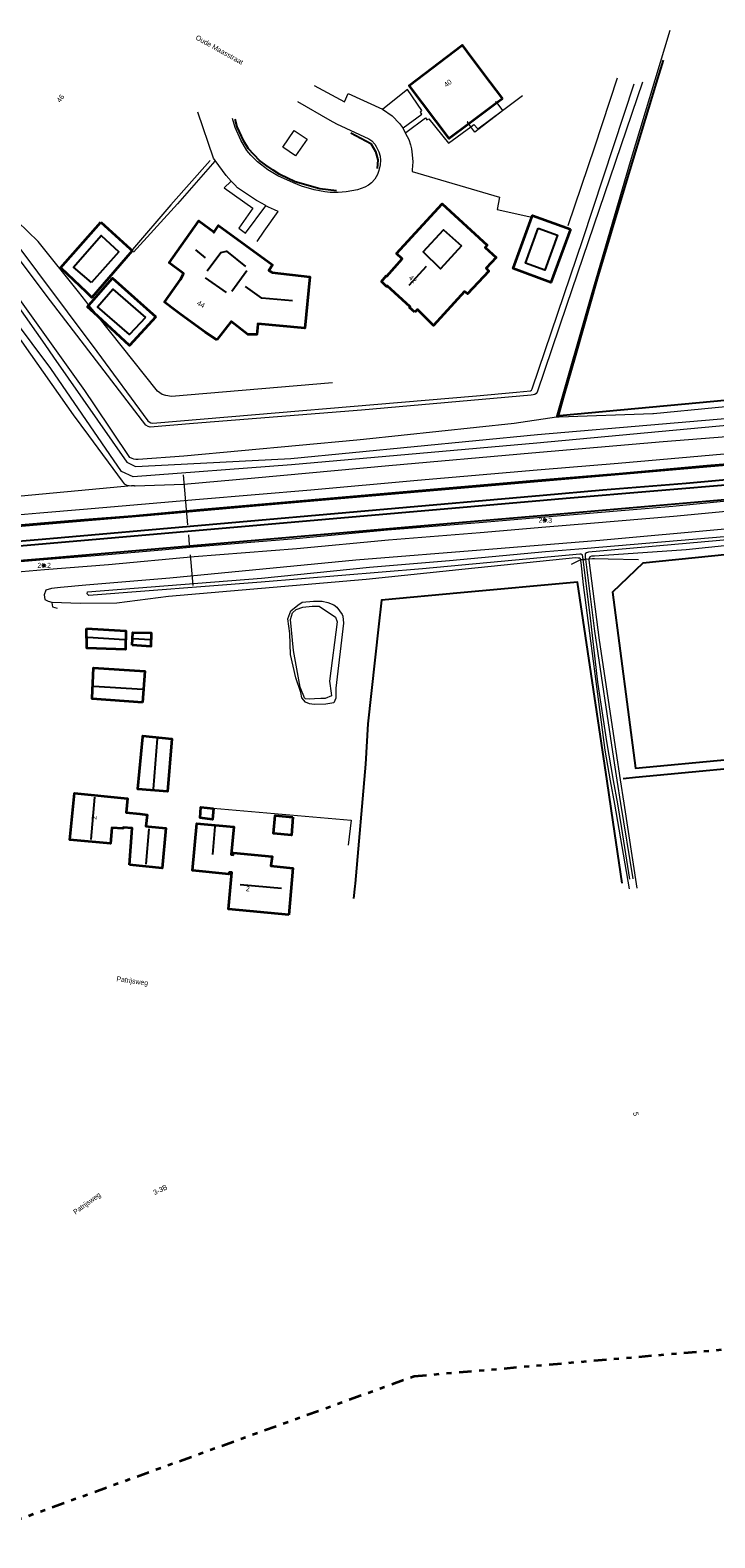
# Model space of a CAD drawing. Header units: metres. Extents: x 169249 to 194689, y 406250 to 412203.
# Tile 48 of 256: x 170895 to 171032, y 406377 to 406677. Entities that reach past the tile are written whole.
import ezdxf
from ezdxf.enums import TextEntityAlignment as Align

# ---------------------------------------------------------------- set-up
doc = ezdxf.new("R2010")
doc.units = ezdxf.units.M
doc.linetypes.add('BGT_NLCS_N264$0$AL-TEKENBLADGRENS', pattern=[11.5, 2.5, -1.5, 1, -1.5, 1, -1.5, 2.5])
doc.linetypes.add('BGT_NLCS_N264$0$AM-AS', pattern=[16, 10, -2, 2, -2])
doc.layers.get('0').update_dxf_attribs({"linetype": 'CONTINUOUS'})
for name, color, linetype, lineweight in [('BGT_NLCS_N264$0$B-WE-AM-AS_KUNSTWERK_DUIKER-GV', 252, 'BGT_NLCS_N264$0$AM-AS', 18), ('BGT_NLCS_N264$0$B-WE-GW-TALUD_KRUIN-G', 252, 'CONTINUOUS', 18), ('BGT_NLCS_N264$0$B-WE-GW-TALUD_TEEN-G', 252, 'CONTINUOUS', 18), ('BGT_NLCS_N264$0$B-WE-GW-WATERGANG_INSTEEK-G', 252, 'CONTINUOUS', 18), ('BGT_NLCS_N264$0$B-WE-GW-WATERGANG_SLOOT_BODEM-G', 252, 'CONTINUOUS', 18), ('BGT_NLCS_N264$0$B-WE-GW-WATERGANG_WATERLIJN-G', 252, 'CONTINUOUS', 18), ('BGT_NLCS_N264$0$B-WE-IE-TERREINAFSCHEIDING_KUNSTMATIG_SCHUTTING-G', 252, 'BGT_NLCS_N264$0$IE-TERREINAFSCHEIDING-KUNSTMATIG-DICHT', 18), ('BGT_NLCS_N264$0$B-WE-OG-TOPOGRAFIE_BEBOUWING-G', 252, 'CONTINUOUS', 35), ('BGT_NLCS_N264$0$B-WE-OG-TOPOGRAFIE_BEBOUWING_LUIFEL-G', 252, 'CONTINUOUS', 18), ('BGT_NLCS_N264$0$B-WE-OG-TOPOGRAFIE_WATER-GV', 252, 'CONTINUOUS', 18), ('BGT_NLCS_N264$0$B-WE-OG-TOPOGRAFIE_WEG_BERM-GV', 252, 'CONTINUOUS', 18), ('BGT_NLCS_N264$0$B-WE-OG-TOPOGRAFIE_WEG_VERHARD-G', 252, 'CONTINUOUS', 18), ('BGT_NLCS_N264$0$X-XX-AL-TEKENBLADGRENS-G', 252, 'BGT_NLCS_N264$0$AL-TEKENBLADGRENS', 35), ('X-XX-AL-REFERENTIE-G', 7, 'CONTINUOUS', 18)]:
    doc.layers.add(name, color=color, linetype=linetype, lineweight=lineweight)
for name, color, linetype in [('BGT_NLCS_N264$0$B-WE-IE-MEUBILAIR_WEGMEUBILAIR-S', 252, 'CONTINUOUS'), ('BGT_NLCS_N264$0$B-WE-IE-TERREINAFSCHEIDING_KUNSTMATIG_HEKWERK_RASTER-G', 252, 'CONTINUOUS'), ('BGT_NLCS_N264$0$B-WE-KG-KADASTRAAL_NOK-G', 252, 'CONTINUOUS'), ('BGT_NLCS_N264$0$B-WE-OG-TOPOGRAFIE_WATER_SLOOT-GV', 252, 'CONTINUOUS'), ('BGT_NLCS_N264$0$B-WE-VW-MARKERING-G', 252, 'CONTINUOUS'), ('BGT_NLCS_N264$0$Label_Nummeraanduidingreeks', 252, 'CONTINUOUS'), ('BGT_NLCS_N264$0$Label_Openbareruimte', 252, 'CONTINUOUS'), ('BGT_NLCS_N264$0$Label_Puntobject', 252, 'CONTINUOUS')]:
    doc.layers.add(name, color=color, linetype=linetype)
doc.styles.add('BGT_NLCS_N264$0$STANDARD', font='txt')
doc.linetypes.add('BGT_NLCS_N264$0$IE-TERREINAFSCHEIDING-KUNSTMATIG-DICHT', pattern='A,8,-1,[82,NLCS.SHX,S=0.75,R=90,X=0,Y=0],-1', length=10)

# ---------------------------------------------------------------- blocks, each defined once
blk = doc.blocks.new('BGT_NLCS_N264$0$SIE-WEG_PAAL_ALGEMEEN_TYPE_02-SO')
at = {"ltscale": 0.5}
h = blk.add_hatch(color=256, dxfattribs=at)
h.paths.add_polyline_path([(0, 0), (0.1875, 0, 0.41421356), (0, 0.1875)])
h.paths.add_polyline_path([(0, -0.1875), (0, 0), (-0.1875, 0, 0.41421356)])
for p, q in [((-0.1875, 0), (0.1875, 0)), ((0, -0.1875), (0, 0.1875))]:
    blk.add_line(p, q, dxfattribs=at)
blk.add_circle((0, 0), 0.1875, dxfattribs=at)
blk = doc.blocks.new('BGT_NLCS_N264')
at = {"layer": 'BGT_NLCS_N264$0$B-WE-AM-AS_KUNSTWERK_DUIKER-GV'}
blk.add_line((170925.94, 406588.79, 12.44), (170927.89, 406566.76, 12.37), dxfattribs=at)
at = {"layer": 'BGT_NLCS_N264$0$B-WE-GW-TALUD_KRUIN-G'}
for points in [[(171017.59, 406667.09, 17.2), (171002.45, 406622.58, 18.17), (170996.54, 406605.25, 18.59), (170996.4, 406604.99, 18.62), (170996.12, 406604.81, 18.64), (170995.8, 406604.72, 18.65), (170995.35, 406604.65, 18.66), (170961.55, 406601.71, 18.72), (170928.05, 406599.02, 18.79), (170919.38, 406598.32, 18.85), (170918.98, 406598.42, 18.85), (170918.49, 406598.71, 18.85), (170899.48, 406623.47, 17.64), (170890.45, 406635.51, 17.26)], [(170890.97, 406637.11, 17.29), (170908.76, 406613.36, 18.07), (170918.92, 406599.59, 18.89), (170919.2, 406599.37, 18.89), (170919.51, 406599.13, 18.89), (170919.91, 406599.1, 18.89), (170984.48, 406604.51, 18.68), (170992.48, 406605.27, 18.71), (170995.24, 406605.53, 18.72), (170995.43, 406605.66, 18.71), (170995.6, 406605.93, 18.71), (171000.71, 406621.05, 18.3), (171005.66, 406635.68, 17.9), (171015.95, 406666.74, 17.18)], [(170957.91, 406559.25, 13.01), (170956.42, 406546.28, 13.02), (170956.41, 406544.29, 12.94), (170955.99, 406543.37, 12.86), (170954.4, 406543.11, 12.83), (170952.06, 406543.04, 12.8), (170951.16, 406543.17, 12.79), (170950.33, 406543.51, 12.78), (170949.6, 406544.34, 12.78), (170949.44, 406545.42, 12.79), (170948.41, 406548.34, 12.8), (170947.4, 406552.99, 12.84), (170947.23, 406557.2, 12.86), (170946.85, 406560.1, 12.84), (170947.41, 406561.69, 12.89), (170948.84, 406562.85, 12.95), (170949.72, 406563.41, 12.97), (170951.99, 406563.6, 12.95), (170953.15, 406563.6, 12.94), (170953.68, 406563.59, 12.96), (170954.79, 406563.34, 12.96), (170956.04, 406562.9, 12.97), (170956.59, 406562.41, 12.98), (170957.65, 406560.97, 13), (170957.79, 406560.6, 13), (170957.91, 406559.25, 13.01)]]:
    blk.add_polyline3d(points, dxfattribs=at)
at = {"layer": 'BGT_NLCS_N264$0$B-WE-GW-TALUD_TEEN-G'}
for points in [[(171000.44, 406600.28, 14.04), (171007.56, 406625.11, 14.09), (171015.18, 406651.26, 14.37), (171023.13, 406677.43, 14.74)], [(171002.74, 406638.51, 14.33), (171008.09, 406654.17, 14.1), (171012.58, 406667.9, 14.19)], [(170907.16, 406622.63, 14.08), (170906.55, 406623.4, 14.09), (170905.07, 406625.25, 14.09), (170897.04, 406635.31, 14.11), (170892.92, 406639.3, 14.1), (170891.82, 406639.9, 14.1), (170882.25, 406642.66, 13.58), (170881.96, 406642.61, 13.54), (170881.6, 406642.55, 13.48), (170881.17, 406642.32, 13.45), (170880.77, 406642.01, 13.45), (170880.54, 406641.73, 13.44), (170880.27, 406640.73, 13.4), (170880.23, 406639.55, 13.39), (170880.31, 406638.09, 13.39), (170880.41, 406637.12, 13.39), (170880.62, 406635.58, 13.31), (170880.83, 406634.82, 13.29), (170880.97, 406634.2, 13.29), (170881.08, 406633.73, 13.28), (170881.31, 406633.31, 13.28), (170881.74, 406632.75, 13.27), (170882.56, 406632.08, 13.26), (170883.57, 406631.66, 13.17)], [(170908.94, 406620.41, 14.08), (170907.86, 406621.76, 14.08), (170907.38, 406622.35, 14.08), (170907.16, 406622.63, 14.08)], [(170955.73, 406607.11, 14.28), (170923.66, 406604.43, 13.98), (170922.49, 406604.58, 14.06), (170921.75, 406604.81, 14.05), (170920.85, 406605.48, 14.05), (170908.94, 406620.41, 14.08)]]:
    blk.add_polyline3d(points, dxfattribs=at)
at = {"layer": 'BGT_NLCS_N264$0$B-WE-GW-WATERGANG_INSTEEK-G'}
for points in [[(171044.34, 406603.33, 14.03), (171019.74, 406600.94, 13.92), (171019.64, 406600.93, 13.92), (171019.63, 406600.93, 13.92), (171000.96, 406600.3, 14.04), (171000.44, 406600.28, 14.04)], [(170883.57, 406631.66, 13.17), (170883.21, 406631.34, 13.17), (170883.12, 406631.26, 13.17), (170883.07, 406631.22, 13.17), (170883.02, 406630.89, 13.17), (170883.18, 406630.48, 13.17), (170883.68, 406629.62, 13.19), (170883.7, 406629.57, 13.19), (170885.22, 406627.42, 13.19), (170904.02, 406600.78, 13.22), (170907.07, 406596.65, 13.26), (170913.81, 406587.55, 13.35), (170914.22, 406586.99, 13.36), (170914.72, 406586.75, 13.38), (170915.66, 406586.6, 13.39)], [(171000.44, 406600.28, 14.04), (170991.95, 406599.02, 13.8), (170961.93, 406595.87, 13.46), (170960.57, 406595.73, 13.45), (170926.12, 406592.52, 13.32), (170916.98, 406591.83, 13.33), (170916.54, 406591.87, 13.33), (170916.11, 406591.94, 13.32), (170915.78, 406592.05, 13.32), (170915.35, 406592.28, 13.32), (170908.29, 406602.73, 13.3), (170906.37, 406605.58, 13.29), (170889.71, 406628.84, 13.23), (170888.12, 406630.8, 13.19), (170886.83, 406631.54, 13.2), (170886.12, 406631.76, 13.19), (170885.84, 406631.85, 13.19), (170885.3, 406631.9, 13.19), (170884.76, 406631.96, 13.19), (170883.86, 406631.73, 13.18), (170883.57, 406631.66, 13.17)], [(171014.99, 406506.27, 13.46), (171012.03, 406523.13, 13.39), (171011.22, 406527.78, 13.37), (171010.14, 406533.93, 13.34), (171005.83, 406566.84, 13.13), (171005.33, 406571.32, 13.11), (171005.29, 406571.64, 13.1), (171005.25, 406571.89, 13.1)], [(171006.97, 406572.06, 13.06), (171006.85, 406571.76, 13.06), (171008.93, 406555.82, 13.06), (171012.23, 406533.73, 13.06), (171013.12, 406528, 13.16), (171013.84, 406523.36, 13.24), (171016.48, 406506.41, 13.52)]]:
    blk.add_polyline3d(points, dxfattribs=at)
at = {"layer": 'BGT_NLCS_N264$0$B-WE-GW-WATERGANG_SLOOT_BODEM-G'}
for points in [[(171156.75, 406617.82, 12.36), (171142, 406614.06, 12.35), (171134.52, 406612.82, 12.32), (171096.01, 406606.42, 12.16), (171091.43, 406605.8, 12.15), (171046.55, 406599.77, 12.08), (171035.09, 406598.7, 12.08), (170996.51, 406595.09, 12.08), (170947.6, 406590.76, 11.94), (170916, 406588.39, 12.01), (170913.68, 406589.47, 11.9), (170899.56, 406609.96, 11.87), (170884.64, 406629.9, 11.85)], [(170887.02, 406630.84, 12.07), (170898.36, 406614.76, 12.09), (170900.13, 406612.25, 12.1), (170914.76, 406591.35, 12.12), (170916.43, 406590.45, 11.99), (170916.45, 406590.46, 11.99), (170922.94, 406590.79, 11.95), (170947.46, 406592.03, 11.77), (170996.61, 406596.81, 11.97), (171046.48, 406601.09, 11.99), (171057.84, 406602.6, 12.02), (171065.98, 406603.68, 12.03), (171096.02, 406607.68, 12.09), (171141.55, 406615.21, 12.2), (171156.65, 406618.33, 12.43)], [(171015.04, 406508.23, 12.69), (171013.48, 406518.31, 12.69), (171012.63, 406523.2, 12.69), (171011.82, 406527.85, 12.69), (171010.46, 406535.68, 12.69), (171008.66, 406547.48, 12.69), (171007.15, 406560.85, 12.69), (171005.75, 406571.94, 12.42)], [(171006.21, 406571.98, 12.47), (171008.02, 406557.64, 12.54), (171011.77, 406532.26, 12.69), (171012.47, 406527.93, 12.69), (171013.22, 406523.28, 12.69), (171015.64, 406508.27, 12.69)]]:
    blk.add_polyline3d(points, dxfattribs=at)
at = {"layer": 'BGT_NLCS_N264$0$B-WE-GW-WATERGANG_WATERLIJN-G'}
blk.add_polyline3d([(170955.49, 406545.29, 12.33), (170955.55, 406544.78, 12.35), (170954.28, 406544.23, 12.34), (170953.4, 406544.21, 12.34), (170952.17, 406544.16, 12.34), (170951.07, 406544.11, 12.35), (170950.37, 406544.14, 12.35), (170950.16, 406544.37, 12.35), (170949.3, 406546.48, 12.35), (170947.97, 406553.78, 12.35), (170947.39, 406559.94, 12.37), (170947.8, 406561.3, 12.37), (170948.53, 406561.93, 12.38), (170949.82, 406562.44, 12.38), (170951.71, 406562.61, 12.37), (170953.08, 406562.62, 12.38), (170956.35, 406560.42, 12.37), (170956.68, 406559.53, 12.37), (170955.14, 406547.67, 12.35), (170955.49, 406545.29, 12.33)], dxfattribs=at)
at = {"layer": 'BGT_NLCS_N264$0$B-WE-IE-TERREINAFSCHEIDING_KUNSTMATIG_HEKWERK_RASTER-G'}
for points in [[(171021.69, 406671.44, 14.63), (171020.32, 406666.91, 14.58), (171014.22, 406646.76, 14.33), (171008.51, 406627.89, 14.1), (171004.19, 406612.66, 14.06), (171001.9, 406604.6, 14.03), (171000.76, 406600.58, 14.02), (171001.03, 406600.61, 14.02), (171034.67, 406603.77, 14.03), (171067.03, 406607.31, 13.92), (171109.11, 406613.68, 14.13), (171145.62, 406620.34, 14.29)], [(170956.55, 406645.42, 13.8), (170953.19, 406645.83, 13.83), (170948.28, 406647.21, 13.84), (170945.26, 406648.69, 13.84), (170943.93, 406649.49, 13.84), (170942.44, 406650.49, 13.83), (170941.17, 406651.47, 13.84), (170938.97, 406653.79, 13.84), (170938.09, 406655.27, 13.84), (170936.76, 406658.17, 13.84), (170936.33, 406659.69, 13.83)], [(170959.42, 406656.93, 13.8), (170963.39, 406654.86, 13.83), (170964.33, 406653.23, 13.83), (170964.8, 406651.6, 13.83), (170964.65, 406649.85, 13.81)], [(171095.69, 406579.21, 13.47), (171069.67, 406576.55, 13.45), (171041.78, 406573.66, 13.3), (171017.64, 406571.2, 13.21), (171011.59, 406565.42, 13.24), (171016.15, 406530.34, 13.28), (171089.85, 406537.24, 13.71), (171090.07, 406537.27, 13.71)], [(171013.55, 406507.42, 13.56), (171011.74, 406519.58, 13.48), (171010.54, 406527.71, 13.43), (171004.64, 406567.41, 13.18), (170981.29, 406565.27, 13.12), (170965.5, 406563.82, 13.09), (170964.92, 406558.49, 13.08), (170962.8, 406539.18, 13.05), (170962.34, 406531.13, 13.11), (170960.27, 406507.34, 13.3), (170960.22, 406506.79, 13.3), (170959.92, 406504.37, 13.33)], [(171095.72, 406536, 13.79), (171022.54, 406529.06, 13.23), (171016.16, 406528.46, 13.18), (171013.71, 406528.22, 13.16)]]:
    blk.add_polyline3d(points, dxfattribs=at)
at = {"layer": 'BGT_NLCS_N264$0$B-WE-IE-TERREINAFSCHEIDING_KUNSTMATIG_SCHUTTING-G'}
for points in [[(170931.36, 406651.44, 14.05), (170923.49, 406642.64, 14.41), (170915.88, 406633.71, 14.44)], [(170931.96, 406522.36, 13.54), (170959.47, 406519.97, 13.65), (170958.86, 406514.96, 13.68)]]:
    blk.add_polyline3d(points, dxfattribs=at)
at = {"layer": 'BGT_NLCS_N264$0$B-WE-KG-KADASTRAAL_NOK-G'}
for p, q in [((170930.41, 406632.04, 21.33), (170928.5, 406633.65, 21.4)), ((170971.03, 406626.61, 21.57), (170974.48, 406630.39, 21.44)), ((170934.61, 406625.14, 23.14), (170930.44, 406628.03, 23.2)), ((170938.67, 406629.45, 23.2), (170935.64, 406625.37, 23.2)), ((170914.23, 406555.93, 14.94), (170906.93, 406556.35, 14.98)), ((170919.43, 406555.91, 15.33), (170915.94, 406556.11, 15.31)), ((170917.83, 406546, 16.66), (170908.17, 406546.58, 16.65)), ((170920.81, 406536.25, 19.23), (170919.95, 406526.17, 19.23)), ((170908.28, 406524.53, 21.27), (170907.54, 406516.12, 21.31)), ((170918.57, 406511.23, 18.24), (170919.21, 406518.23, 18.25)), ((170932.29, 406518.72, 19.73), (170931.8, 406513.14, 19.73)), ((170937.36, 406507.15, 21.97), (170945.59, 406506.39, 22.09))]:
    blk.add_line(p, q, dxfattribs=at)
for points in [[(170907.65, 406627.12, 18.85), (170904.1, 406630.21, 18.86), (170909.58, 406636.48, 18.92), (170913.1, 406633.24, 18.92), (170907.65, 406627.12, 18.85)], [(170981.46, 406634.44, 23.36), (170977.27, 406629.88, 23.37), (170973.82, 406633.24, 23.34), (170977.87, 406637.64, 23.36), (170981.46, 406634.44, 23.36)], [(170996.8, 406637.94, 19.32), (171000.6, 406636.54, 19.37), (170998.09, 406629.61, 19.37), (170994.23, 406631, 19.38), (170996.8, 406637.94, 19.32)], [(170930.76, 406629.46, 23.22), (170933.46, 406633.09, 23.28), (170934.6, 406633.35, 23.27), (170938.37, 406630.35, 23.25)], [(170918.43, 406620.17, 18.94), (170915.23, 406616.79, 18.92), (170908.88, 406622.29, 18.89), (170911.95, 406625.79, 18.97), (170918.43, 406620.17, 18.94)], [(170947.79, 406623.45, 21.32), (170941.67, 406623.98, 21.37), (170938.38, 406626.36, 21.33)]]:
    blk.add_polyline3d(points, dxfattribs=at)
at = {"layer": 'BGT_NLCS_N264$0$B-WE-OG-TOPOGRAFIE_BEBOUWING-G'}
for p, q in [((170989.64, 406663.74, 18.85), (170988.51, 406662.91, 18.85)), ((170988.51, 406662.91, 18.85), (170982.93, 406658.76, 18.88))]:
    blk.add_line(p, q, dxfattribs=at)
for points in [[(170982.93, 406658.76, 18.88), (170979, 406655.85, 18.89), (170971.06, 406666.4, 18.82), (170981.59, 406674.43, 18.83), (170983.49, 406671.91, 18.84), (170987.13, 406667.08, 18.84), (170989.64, 406663.74, 18.85)], [(170972.19, 406621.19, 17.92), (170971.12, 406622.16, 17.92), (170971.22, 406622.28, 17.92), (170966.66, 406626.44, 17.93), (170966.54, 406626.36, 17.93), (170965.51, 406627.34, 17.96), (170966.48, 406628.46, 17.95), (170966.58, 406628.37, 17.93), (170969.66, 406631.86, 19.07), (170968.5, 406632.91, 19.07), (170977.62, 406642.84, 19.02), (170986.62, 406634.6, 19.01), (170986.18, 406634.11, 17.3), (170988.36, 406632.12, 17.36), (170986.37, 406629.97, 17.31), (170986.91, 406629.4, 17.32), (170982.69, 406624.85, 17.33), (170982.1, 406625.36, 17.33), (170975.9, 406618.58, 17.33), (170972.67, 406621.72, 17.92), (170972.19, 406621.19, 17.92)], [(170932.71, 406615.68, 17.25), (170930.35, 406617.23, 17.26), (170925.53, 406620.77, 17.28), (170924.43, 406621.57, 17.29), (170922.24, 406623.18, 17.3), (170925.45, 406627.7, 17.33), (170925.42, 406627.72, 18.84), (170925.97, 406628.74, 18.83), (170926.06, 406628.92, 17.63), (170923.16, 406631.06, 17.85), (170929.11, 406639.42, 17.94), (170932.06, 406637.24, 17.95), (170932.1, 406637.12, 18.83), (170933.04, 406638.52, 18.87), (170943.79, 406630.65, 18.9), (170943.08, 406629.54, 18.79), (170943.73, 406629.14, 17.91), (170951.23, 406628.26, 17.96), (170950.22, 406618.04, 17.58), (170940.84, 406618.92, 17.59), (170940.85, 406618.75, 17.29), (170940.65, 406616.78, 17.28), (170938.89, 406616.79, 17.25), (170935.51, 406619.34, 17.25), (170932.71, 406615.68, 17.25)], [(171003.21, 406637.73, 17.12), (170999.27, 406627.12, 17.14), (170991.76, 406629.94, 17.14), (170995.51, 406640.14, 17.14)], [(170995.51, 406640.14, 17.14), (170995.63, 406640.46, 17.14), (171003.21, 406637.73, 17.12)], [(170909.54, 406639.17, 16.93), (170915.37, 406633.87, 16.87), (170915.81, 406633.46, 16.87), (170914.56, 406632.01, 16.86), (170907.76, 406624.15, 16.8), (170907.44, 406624.45, 16.8), (170906.66, 406625.19, 16.82), (170901.62, 406629.96, 16.91), (170901.5, 406630.07, 16.91), (170909.54, 406639.17, 16.93)], [(170907.16, 406622.63, 17.12), (170911.86, 406627.99, 17.15), (170920.54, 406620.32, 17.15)], [(170908.94, 406620.41, 17.13), (170906.87, 406622.3, 17.11), (170907.16, 406622.63, 17.12)], [(170920.54, 406620.32, 17.15), (170915.29, 406614.56, 17.18), (170908.94, 406620.41, 17.13)], [(170906.71, 406558.2, 12.99), (170914.52, 406557.7, 12.93), (170914.46, 406553.98, 13.04), (170906.74, 406554.22, 13.04), (170906.71, 406558.2, 12.99)], [(170915.77, 406554.82, 14.62), (170915.9, 406557.39, 14.45), (170919.6, 406557.3, 14.38), (170919.52, 406554.6, 14.56), (170915.77, 406554.82, 14.62)], [(170917.84, 406543.42, 15.69), (170907.78, 406544.17, 15.68), (170907.78, 406544.29, 15.68), (170908.11, 406550.3, 15.36), (170908.11, 406550.31, 15.36), (170918.33, 406549.66, 15.4), (170917.84, 406543.42, 15.69)], [(170917.93, 406536.6, 16.37), (170917.94, 406536.75, 16.37), (170923.73, 406536.2, 16.41), (170922.82, 406525.69, 16.34), (170916.92, 406526.13, 16.34), (170916.93, 406526.21, 16.34), (170917.93, 406536.6, 16.37)], [(170915.25, 406511.07, 16.09), (170915.79, 406518.34, 16.14), (170913.98, 406518.5, 16.11), (170913.96, 406518.28, 16.11), (170911.76, 406518.44, 17.62), (170911.45, 406515.3, 17.62), (170903.36, 406516.02, 17.65), (170904.27, 406525.33, 17.65), (170914.86, 406524.3, 15.89), (170914.58, 406521.49, 16.13), (170917.32, 406521.21, 16.17), (170918.78, 406521.06, 16.19), (170918.52, 406518.79, 17.45), (170919.05, 406518.73, 17.26), (170922.52, 406518.34, 16.03), (170921.76, 406510.39, 16.09), (170915.25, 406511.07, 16.09)], [(170932.04, 406522.26, 15.56), (170931.82, 406520.13, 15.53), (170929.35, 406520.42, 15.54), (170929.48, 406522.59, 15.51), (170932.04, 406522.26, 15.56)], [(170947.02, 406501.13, 17.34), (170935, 406502.23, 17.3), (170935.69, 406509.53, 16.47), (170935.15, 406509.54, 16.49), (170935.1, 406509.22, 16.49), (170927.84, 406509.91, 16.5), (170928.69, 406519.33, 16.49), (170936.04, 406518.66, 16.43), (170935.53, 406513.15, 16.51), (170935.52, 406513.1, 16.52), (170935.95, 406513.04, 16.52), (170935.96, 406513.11, 16.52), (170936.03, 406513.43, 16.52), (170943.7, 406512.71, 16.53), (170943.48, 406510.89, 18.06), (170947.81, 406510.41, 18.06), (170947.02, 406501.13, 17.34)], [(170947.85, 406520.57, 15.89), (170947.6, 406516.97, 15.85), (170944, 406517.32, 15.87), (170944.28, 406520.89, 15.89), (170947.85, 406520.57, 15.89)]]:
    blk.add_polyline3d(points, dxfattribs=at)
at = {"layer": 'BGT_NLCS_N264$0$B-WE-OG-TOPOGRAFIE_BEBOUWING_LUIFEL-G'}
for p, q in [((170988.29, 406663.21, 17.1), (170988.51, 406662.91, 17.11)), ((170988.51, 406662.91, 17.11), (170989.63, 406661.41, 17.13)), ((170983.36, 406658.18, 17.15), (170982.93, 406658.76, 17.15))]:
    blk.add_line(p, q, dxfattribs=at)
for points in [[(170989.63, 406661.41, 17.13), (170989.66, 406661.37, 17.13), (170984.15, 406657.11, 17.16), (170983.36, 406658.18, 17.15)], [(170982.93, 406658.76, 17.15), (170982.65, 406659.14, 17.15), (170982.64, 406659.14, 17.15)]]:
    blk.add_polyline3d(points, dxfattribs=at)
at = {"layer": 'BGT_NLCS_N264$0$B-WE-OG-TOPOGRAFIE_WATER-GV'}
for p, q in [((171005.25, 406571.89, 13.1), (171005.75, 406571.94, 12.42)), ((171006.21, 406571.98, 12.47), (171006.97, 406572.06, 13.06))]:
    blk.add_line(p, q, dxfattribs=at)
for points in [[(170916.28, 406586.59, 13.39), (170916.37, 406586.58, 13.39), (170926.07, 406586.94, 13.48), (170940.23, 406588.23, 13.54), (170966.99, 406590.66, 13.62), (170995.5, 406593.17, 13.7), (171021.71, 406595.43, 13.77), (171036.86, 406596.61, 13.87), (171058.29, 406598.72, 13.82), (171082.4, 406602.35, 13.89), (171104.2, 406605.62, 13.91), (171127.65, 406609.37, 14.02), (171147.12, 406613.09, 13.94), (171157.22, 406615.33, 13.91)], [(171005.75, 406571.94, 12.42), (171005.69, 406572.39, 12.41), (171005.63, 406572.86, 12.4), (171005.36, 406572.98, 12.4), (171005.08, 406572.99, 12.4), (170973.68, 406570.03, 12.39), (170941.53, 406567.39, 11.99), (170907.17, 406564.76, 12.11), (170906.81, 406565.11, 12.02), (170906.86, 406565.49, 12.02), (170941.56, 406568.2, 12.13), (170963.15, 406570.4, 12.39), (170979.07, 406571.72, 12.39), (170998.26, 406573.53, 12.39), (171006.57, 406574.16, 12.44), (171049.5, 406577.84, 12.34)], [(171172.85, 406587.22, 14.02), (171148.23, 406586.62, 13.88), (171141.52, 406586.47, 13.85), (171127.32, 406586.16, 13.8), (171123.08, 406586.06, 13.79), (171103.85, 406585.18, 13.8), (171083.61, 406582.73, 13.78), (171060.54, 406580.65, 13.82), (171034.72, 406578.01, 13.57), (171009.04, 406575.74, 13.54), (170986.95, 406573.91, 13.43), (170960.37, 406571.81, 13.3), (170923.3, 406568.18, 13.26), (170906.52, 406566.78, 13.26), (170901.47, 406566.34, 13.25), (170899.72, 406566.14, 13.25), (170898.58, 406565.8, 13.25), (170898.26, 406564.9, 13.21), (170898.28, 406564.41, 13.22), (170898.4, 406563.95, 13.21), (170899.04, 406563.6, 13.16), (170899.74, 406563.43, 13.15)], [(171098.1, 406580.99, 12.45), (171097.96, 406582.01, 12.42), (171049.52, 406577.18, 12.44), (171006.78, 406573.41, 12.28), (171006.43, 406573.28, 12.46), (171006.15, 406573.02, 12.47), (171006.12, 406572.7, 12.47), (171006.15, 406572.44, 12.47), (171006.21, 406571.98, 12.47)], [(171026.26, 406573.91, 13.25), (171051.12, 406576.52, 13.38), (171076.06, 406579.3, 13.38), (171096.82, 406581.45, 13.36), (171097.22, 406581.38, 13.36), (171097.45, 406580.97, 13.35)], [(171006.97, 406572.06, 13.06), (171007.14, 406572.5, 13.05), (171007.49, 406572.62, 13.06), (171007.98, 406572.64, 13.08), (171026.26, 406573.91, 13.25)], [(170899.74, 406563.43, 13.15), (170905.49, 406563.22, 12.87), (170912.74, 406563.3, 12.86), (170923.01, 406564.6, 13.02), (170962.47, 406567.97, 13.01), (170982.22, 406570.08, 13.13), (171004.24, 406572.29, 13.1), (171004.75, 406572.27, 13.1), (171005.05, 406572.23, 13.1), (171005.23, 406571.97, 13.1), (171005.25, 406571.89, 13.1)]]:
    blk.add_polyline3d(points, dxfattribs=at)
at = {"layer": 'BGT_NLCS_N264$0$B-WE-OG-TOPOGRAFIE_WATER_SLOOT-GV'}
blk.add_line((171005.75, 406571.94, 12.42), (171006.21, 406571.98, 12.47), dxfattribs=at)
at = {"layer": 'BGT_NLCS_N264$0$B-WE-OG-TOPOGRAFIE_WEG_BERM-GV'}
for p, q in [((170915.66, 406586.6, 13.39), (170889.3, 406584.17, 13.42)), ((170916.28, 406586.59, 13.39), (170915.66, 406586.6, 13.39)), ((171003.42, 406570.96, 13.17), (171005.25, 406571.89, 13.1)), ((170899.91, 406562.49, 13.01), (170900.81, 406562.25, 13.13))]:
    blk.add_line(p, q, dxfattribs=at)
for points in [[(170889.71, 406580.58, 13.35), (170897.38, 406581.21, 13.38), (170906.09, 406581.93, 13.41), (170929.22, 406583.96, 13.52), (170951.4, 406585.84, 13.58), (170972.7, 406587.73, 13.68), (170996.54, 406589.78, 13.71), (170997.34, 406589.85, 13.72), (171012.75, 406591.14, 13.77), (171037.68, 406593.3, 13.94)], [(170889.87, 406578.59, 13.35), (170897.54, 406579.22, 13.38), (170906.26, 406579.94, 13.41), (170915.86, 406580.71, 13.52), (170929.39, 406581.97, 13.52), (170951.58, 406583.85, 13.58), (170972.87, 406585.74, 13.68), (170996.71, 406587.79, 13.71), (170997.51, 406587.85, 13.72), (171012.92, 406589.15, 13.77), (171030.43, 406590.71, 13.92), (171037.85, 406591.3, 13.94)], [(171039.85, 406584.05, 14.02), (171023.6, 406582.51, 13.82), (171007.02, 406581.1, 13.84), (170998.14, 406580.35, 13.8), (170985.01, 406579.25, 13.73), (170966.75, 406577.76, 13.58), (170948.45, 406576.03, 13.59), (170928, 406574.41, 13.52), (170921.73, 406573.78, 13.54), (170910.92, 406572.85, 13.45), (170898.15, 406571.83, 13.39), (170890.49, 406571.22, 13.36)], [(171041.26, 406582.15, 13.93), (171023.78, 406580.52, 13.82), (171007.19, 406579.11, 13.84), (170998.31, 406578.36, 13.8), (170985.18, 406577.26, 13.73), (170966.92, 406575.77, 13.58), (170948.62, 406574.04, 13.59), (170928.17, 406572.42, 13.52), (170911.09, 406570.86, 13.45), (170898.31, 406569.84, 13.39), (170890.68, 406569.22, 13.36)], [(171006.97, 406572.06, 13.06), (171007.58, 406572.12, 13.06), (171008.01, 406572.14, 13.08), (171010.74, 406572.08, 13.16), (171016.75, 406571.94, 13.33)], [(170899.74, 406563.43, 13.15), (170899.77, 406563.26, 13.12), (170899.91, 406562.49, 13.01)]]:
    blk.add_polyline3d(points, dxfattribs=at)
at = {"layer": 'BGT_NLCS_N264$0$B-WE-OG-TOPOGRAFIE_WEG_VERHARD-G'}
for p, q in [((170989.63, 406661.41, 14.28), (170993.65, 406664.42, 14.29)), ((170995.51, 406640.14, 14.36), (170995.61, 406640.11, 14.36))]:
    blk.add_line(p, q, dxfattribs=at)
for points in [[(170952.12, 406666.42, 13.98), (170958.17, 406663.12, 13.94), (170958.85, 406664.83, 13.97), (170965.69, 406661.66, 13.99)], [(170969.75, 406657.92, 14.03), (170969.84, 406657.99, 14.04), (170973.55, 406660.7, 14.33), (170973.28, 406661.06, 14.33), (170973.58, 406661.38, 14.33), (170970.73, 406665.62, 14.26), (170965.76, 406661.71, 14), (170965.69, 406661.66, 13.99)], [(170932.37, 406651.43, 13.99), (170932.02, 406651.9, 13.98), (170928.86, 406661.05, 13.98)], [(170948.8, 406663.18, 13.82), (170955.21, 406659.48, 13.83), (170956.53, 406658.77, 13.84), (170963.02, 406655.74, 13.84), (170963.59, 406655.37, 13.84), (170964.19, 406654.72, 13.8), (170964.49, 406654.22, 13.81), (170964.99, 406653.2, 13.84), (170965.26, 406652.34, 13.84), (170965.32, 406651.54, 13.84), (170965.27, 406650.59, 13.84), (170965.01, 406649.44, 13.84), (170964.7, 406648.66, 13.82), (170964.18, 406647.74, 13.84), (170963.54, 406646.97, 13.84), (170962.91, 406646.51, 13.84), (170962.22, 406646.15, 13.82), (170960.72, 406645.6, 13.82), (170958.46, 406645.18, 13.82), (170956.91, 406645.04, 13.83), (170955.28, 406645.08, 13.84), (170954.21, 406645.22, 13.84), (170952.11, 406645.61, 13.84), (170949.58, 406646.36, 13.85), (170948, 406646.99, 13.84), (170944.85, 406648.38, 13.84), (170942.88, 406649.6, 13.84), (170940.77, 406651.19, 13.85), (170939.44, 406652.49, 13.85), (170938.63, 406653.46, 13.85), (170937.47, 406655.5, 13.84), (170936.36, 406658, 13.87), (170935.78, 406659.8, 13.84)], [(170965.69, 406661.66, 13.99), (170967.62, 406660.36, 14.04), (170969.14, 406658.84, 14.04), (170969.7, 406658.03, 14.04), (170969.81, 406657.81, 14.03), (170970.33, 406656.83, 14.03), (170970.96, 406655.63, 14.05), (170971.29, 406654.58, 14.04), (170971.52, 406653.74, 14.05), (170971.64, 406652.59, 14.01), (170971.74, 406651.15, 14.02), (170971.65, 406649.59, 14.01), (170971.64, 406649.26, 13.99), (170971.64, 406649.25, 13.99), (170989.08, 406644.17, 14.35), (170988.56, 406641.7, 14.34), (170995.51, 406640.14, 14.36)], [(170983.36, 406658.18, 14.27), (170983.97, 406658.62, 14.27), (170984.72, 406657.74, 14.26), (170989.63, 406661.41, 14.28)], [(170950.71, 406655.68, 13.63), (170948.37, 406652.35, 13.61), (170945.85, 406654.1, 13.61), (170948.08, 406657.43, 13.61), (170950.71, 406655.68, 13.63)], [(170970.36, 406656.99, 14), (170970.4, 406657.03, 14), (170974.29, 406659.94, 14.29), (170974.57, 406659.53, 14.33), (170974.94, 406659.76, 14.34), (170978.87, 406654.87, 14.25), (170983.36, 406658.18, 14.27)], [(170932.37, 406651.43, 13.99), (170932.28, 406651.32, 13.98), (170931.37, 406650.23, 13.96), (170924.83, 406642.8, 14.22), (170916.08, 406633.21, 14.27)], [(170935.56, 406647.36, 14.01), (170934.57, 406648.46, 14), (170932.37, 406651.43, 13.99)], [(170935.56, 406647.36, 14.01), (170935.47, 406647.27, 14.01), (170934.17, 406646.01, 14.01), (170939.89, 406641.93, 14.01), (170937.08, 406637.96, 14.1), (170938.41, 406636.99, 14.1), (170942.47, 406642.44, 13.99), (170942.47, 406642.44, 13.99)], [(170942.47, 406642.44, 13.99), (170942.31, 406642.52, 13.99), (170940.83, 406643.33, 13.99), (170940.58, 406643.5, 13.99), (170937.41, 406645.63, 14.01), (170936.83, 406646.03, 14.01), (170936.29, 406646.58, 14.01), (170935.89, 406647, 14.01), (170935.56, 406647.36, 14.01)], [(170940.69, 406635.28, 14.09), (170942.1, 406637.34, 14.08), (170944.89, 406641.25, 13.99), (170944.89, 406641.26, 13.99), (170944.16, 406641.6, 13.99), (170942.99, 406642.16, 13.99), (170942.7, 406642.31, 13.99), (170942.47, 406642.44, 13.99)]]:
    blk.add_polyline3d(points, dxfattribs=at)
at = {"layer": 'BGT_NLCS_N264$0$B-WE-VW-MARKERING-G', "linetype": 'Continuous'}
for points in [[(171218.21, 406618.49, 14.27), (171203.2, 406615.47, 14.22), (171191.08, 406612.75, 14.19), (171176.65, 406609.58, 14.19), (171153.1, 406604.92, 14.18), (171139.56, 406602.44, 14.19), (171138.56, 406602.26, 14.19), (171122.94, 406599.6, 14.19), (171110.92, 406597.97, 14.19), (171098.79, 406596.44, 14.18), (171093.03, 406595.81, 14.19), (171047.29, 406591.82, 14.03), (170997.53, 406587.56, 13.82), (170942.8, 406582.82, 13.65), (170918.87, 406580.69, 13.52), (170897.57, 406578.89, 13.44), (170889.14, 406578.17, 13.4)], [(170827.74, 406566, 13.24), (170871.64, 406569.84, 13.43), (170884.56, 406570.96, 13.4), (170889.2, 406571.36, 13.38), (170898.13, 406572.13, 13.44), (170982.5, 406579.43, 13.79), (170998.11, 406580.75, 13.83), (171030.24, 406583.55, 13.87), (171047.81, 406585.05, 14.04), (171057.26, 406585.86, 14.12), (171081.19, 406587.92, 14.13), (171097.88, 406589.25, 14.16), (171139.73, 406592.76, 14.21), (171140.97, 406592.87, 14.21), (171192.42, 406597.07, 14.18), (171192.71, 406597.09, 14.18), (171219.8, 406599.24, 14.28), (171258.79, 406601.99, 14.74), (171281.72, 406603.37, 14.89), (171301.04, 406604.39, 15.02), (171331.28, 406605.75, 15.43), (171358.64, 406606.92, 15.69), (171358.83, 406606.93, 15.69)]]:
    blk.add_polyline3d(points, dxfattribs=at)
at = {"layer": 'BGT_NLCS_N264$0$B-WE-VW-MARKERING-G'}
for points in [[(171105.88, 406594.04, 14.22), (171074.84, 406591.27, 14.15), (171047.51, 406588.99, 14.05), (171026.28, 406587.1, 13.92), (171009.67, 406585.71, 13.85), (170997.77, 406584.68, 13.8), (170897.81, 406575.91, 13.44), (170889.93, 406575.23, 13.41), (170884.18, 406574.76, 13.4), (170865.62, 406573.14, 13.37), (170847.92, 406571.7, 13.32), (170827.35, 406569.84, 13.26)], [(170827.46, 406568.82, 13.25), (170857.02, 406571.46, 13.38), (170876.51, 406573.12, 13.45), (170887.87, 406574.15, 13.43), (170897.89, 406575.04, 13.47), (170997.85, 406583.75, 13.85), (171002.34, 406584.14, 13.87), (171037.31, 406587.07, 14), (171047.61, 406587.97, 14.1), (171050.31, 406588.21, 14.12), (171105.89, 406593.08, 14.23)]]:
    blk.add_polyline3d(points, dxfattribs=at)
at = {"layer": 'BGT_NLCS_N264$0$X-XX-AL-TEKENBLADGRENS-G'}
blk.add_polyline3d([(170882.93, 406376.92, 0), (170972.03, 406409.16, 0), (171305.93, 406437.93, 0), (171367.23, 406405.74, 0), (171498.46, 406422.26, 0), (171531.41, 406450.67, 0), (171821.09, 406492.88, 0), (172008.52, 406498.94, 0), (172285.68, 406442.73, 0)], dxfattribs=at)
at = {"layer": 'BGT_NLCS_N264$0$B-WE-IE-MEUBILAIR_WEGMEUBILAIR-S', "color": 7}
for p in [(170998.19, 406579.74, 13.73), (170898.24, 406570.75, 13.4)]:
    blk.add_blockref('BGT_NLCS_N264$0$SIE-WEG_PAAL_ALGEMEEN_TYPE_02-SO', p, dxfattribs=at)
at = {"layer": 'BGT_NLCS_N264$0$Label_Nummeraanduidingreeks', "color": 7, "lineweight": 18, "style": 'BGT_NLCS_N264$0$STANDARD'}
for s, rotation, p in [('40', 37.1, (170978.74, 406666.84)), ('46', 53.8, (170901.48, 406663.82)), ('42', -42.5, (170971.76, 406627.8)), ('44', -29.6, (170929.51, 406622.8)), ('2', 84.9, (170908.23, 406520.46)), ('2', -5.5, (170938.87, 406506.3)), ('5', -82.8, (171016.25, 406461.4)), ('3-3B', 25.2, (170921.39, 406446.3))]:
    blk.add_text(s, height=1, rotation=rotation, dxfattribs=at).set_placement(p, align=Align.MIDDLE)
at = {"layer": 'BGT_NLCS_N264$0$Label_Openbareruimte', "color": 252, "lineweight": 18, "style": 'BGT_NLCS_N264$0$STANDARD'}
for s, rotation, p in [('Oude Maasstraat', -29.2828, (170933.22, 406673.52)), ('Patrijsweg', -7.8142, (170915.81, 406487.83)), ('Patrijsweg', 36.0906, (170906.84, 406443.51))]:
    blk.add_text(s, height=1, rotation=rotation, dxfattribs=at).set_placement(p, align=Align.MIDDLE)
at = {"layer": 'BGT_NLCS_N264$0$Label_Puntobject', "lineweight": 18, "style": 'BGT_NLCS_N264$0$STANDARD'}
for s, p in [('26.3', (170998.19, 406579.74, 13.73)), ('26.2', (170898.24, 406570.75, 13.4))]:
    blk.add_text(s, height=1, dxfattribs=at).set_placement(p, align=Align.MIDDLE)

msp = doc.modelspace()

# ---------------------------------------------------------------- block references
at = {"layer": 'X-XX-AL-REFERENTIE-G'}
msp.add_blockref('BGT_NLCS_N264', (0, 0), dxfattribs=at)

doc.saveas('drawing.dxf')
